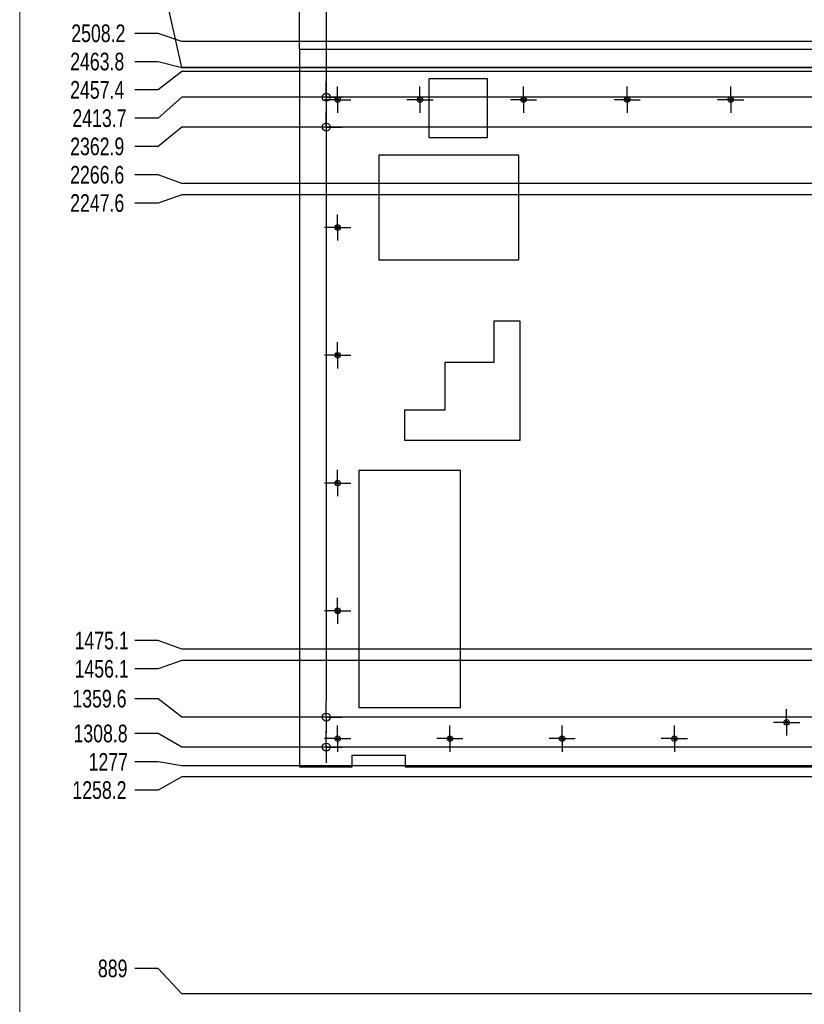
# Model space of a CAD drawing. Header units: millimetres. Extents: x 0 to 841, y 0 to 594.
# Tile 11 of 21: x 429 to 562, y 191 to 358. Entities that reach past the tile are written whole.
import ezdxf

# ---------------------------------------------------------------- set-up
doc = ezdxf.new("R2010")
doc.units = ezdxf.units.MM
doc.header["$PDSIZE"] = -1
doc.linetypes.add('CENTERX2', pattern=[20.32, 12.7, -2.54, 2.54, -2.54])
doc.layers.add('COTES', color=1, linetype='Continuous')
doc.layers.add('TRAIT-MIXTES', color=3, linetype='CENTERX2')
doc.layers.add('TRAIT-FORT', color=4, linetype='Continuous', lineweight=25)
doc.styles.add('SLDTEXTSTYLE0', font='TXT', dxfattribs={"width": 0.75})
doc.dimstyles.new('SLDDIMSTYLE3', dxfattribs={"dimtxt": 3, "dimasz": 2, "dimexe": 0, "dimexo": 0.0625, "dimgap": 0.75, "dimtad": 0, "dimtih": 1, "dimtoh": 1, "dimdec": 1, "dimlfac": 10, "dimrnd": 1e-09, "dimzin": 12, "dimdsep": 46, "dimtxsty": 'SLDTEXTSTYLE0', "dimsah": 1, "dimcen": 0.09, "dimadec": 0, "dimazin": 3, "dimtfac": 1, "dimtdec": 1, "dimtofl": 0, "dimtmove": 0, "dimatfit": 3, "dimfxl": 1, "dimfrac": 2, "dimtolj": 1, "dimtzin": 12, "dimarcsym": 0})

# ---------------------------------------------------------------- blocks, each defined once
blk = doc.blocks.new('_D_19')
at = {"layer": 'COTES', "color": 0, "lineweight": -2, "transparency": 16777216}
for p, q in [((452.08, 197.1), (448.08, 197.1)), ((456.08, 192.79), (452.08, 197.1)), ((731.12, 192.79), (456.08, 192.79))]:
    blk.add_line(p, q, dxfattribs=at)
at = {"layer": 'Defpoints', "color": 0, "transparency": 16777216}
for p in [(448.08, 197.1), (731.18, 192.79), (564.68, 103.89)]:
    blk.add_point(p, dxfattribs=at)
at = {"layer": 'COTES', "color": 0, "transparency": 16777216, "insert": (444.33, 197.1), "char_height": 3, "attachment_point": 5, "style": 'SLDTEXTSTYLE0'}
blk.add_mtext('\\A1;889', dxfattribs=at)
blk = doc.blocks.new('_D_20')
at = {"layer": 'COTES', "color": 0, "lineweight": -2, "transparency": 16777216}
for p, q in [((456.08, 229.72), (452.08, 227.43)), ((716.53, 229.72), (456.08, 229.72)), ((452.08, 227.43), (448.08, 227.43))]:
    blk.add_line(p, q, dxfattribs=at)
at = {"layer": 'Defpoints', "color": 0, "transparency": 16777216}
for p in [(716.59, 229.72), (448.08, 227.43), (564.68, 103.89)]:
    blk.add_point(p, dxfattribs=at)
at = {"layer": 'COTES', "color": 0, "transparency": 16777216, "insert": (442.08, 227.43), "char_height": 3, "attachment_point": 5, "style": 'SLDTEXTSTYLE0'}
blk.add_mtext('\\A1;1258.2', dxfattribs=at)
blk = doc.blocks.new('_D_21')
at = {"layer": 'COTES', "color": 0, "lineweight": -2, "transparency": 16777216}
for p, q in [((452.08, 232.24), (448.08, 232.24)), ((456.08, 231.59), (452.08, 232.24)), ((707.99, 231.59), (456.08, 231.59))]:
    blk.add_line(p, q, dxfattribs=at)
at = {"layer": 'Defpoints', "color": 0, "transparency": 16777216}
for p in [(448.08, 232.24), (708.05, 231.59), (564.68, 103.89)]:
    blk.add_point(p, dxfattribs=at)
at = {"layer": 'COTES', "color": 0, "transparency": 16777216, "insert": (443.58, 232.24), "char_height": 3, "attachment_point": 5, "style": 'SLDTEXTSTYLE0'}
blk.add_mtext('\\A1;1277', dxfattribs=at)
blk = doc.blocks.new('_D_22')
at = {"layer": 'COTES', "color": 0, "lineweight": -2, "transparency": 16777216}
for p, q in [((452.08, 237.05), (448.08, 237.05)), ((456.08, 234.77), (452.08, 237.05)), ((822.55, 234.77), (456.08, 234.77))]:
    blk.add_line(p, q, dxfattribs=at)
at = {"layer": 'Defpoints', "color": 0, "transparency": 16777216}
for p in [(448.08, 237.05), (822.61, 234.77), (564.68, 103.89)]:
    blk.add_point(p, dxfattribs=at)
at = {"layer": 'COTES', "color": 0, "transparency": 16777216, "insert": (442.27, 237.05), "char_height": 3, "attachment_point": 5, "style": 'SLDTEXTSTYLE0'}
blk.add_mtext('\\A1;1308.8', dxfattribs=at)
blk = doc.blocks.new('_D_23')
at = {"layer": 'COTES', "color": 0, "lineweight": -2, "transparency": 16777216}
for p, q in [((452.08, 242.97), (448.08, 242.97)), ((456.08, 239.85), (452.08, 242.97)), ((822.55, 239.85), (456.08, 239.85))]:
    blk.add_line(p, q, dxfattribs=at)
at = {"layer": 'Defpoints', "color": 0, "transparency": 16777216}
for p in [(448.08, 242.97), (822.61, 239.85), (564.68, 103.89)]:
    blk.add_point(p, dxfattribs=at)
at = {"layer": 'COTES', "color": 0, "transparency": 16777216, "insert": (442.08, 242.97), "char_height": 3, "attachment_point": 5, "style": 'SLDTEXTSTYLE0'}
blk.add_mtext('\\A1;1359.6', dxfattribs=at)
blk = doc.blocks.new('_D_24')
at = {"layer": 'COTES', "color": 0, "lineweight": -2, "transparency": 16777216}
for p, q in [((456.08, 249.5), (452.08, 248.05)), ((592.42, 249.5), (456.08, 249.5)), ((452.08, 248.05), (448.08, 248.05))]:
    blk.add_line(p, q, dxfattribs=at)
at = {"layer": 'Defpoints', "color": 0, "transparency": 16777216}
for p in [(592.48, 249.5), (448.08, 248.05), (564.68, 103.89)]:
    blk.add_point(p, dxfattribs=at)
at = {"layer": 'COTES', "color": 0, "transparency": 16777216, "insert": (442.45, 248.05), "char_height": 3, "attachment_point": 5, "style": 'SLDTEXTSTYLE0'}
blk.add_mtext('\\A1;1456.1', dxfattribs=at)
blk = doc.blocks.new('_D_25')
at = {"layer": 'COTES', "color": 0, "lineweight": -2, "transparency": 16777216}
for p, q in [((452.08, 252.86), (448.08, 252.86)), ((456.08, 251.4), (452.08, 252.86)), ((595.6, 251.4), (456.08, 251.4))]:
    blk.add_line(p, q, dxfattribs=at)
at = {"layer": 'Defpoints', "color": 0, "transparency": 16777216}
for p in [(448.08, 252.86), (595.66, 251.4), (564.68, 103.89)]:
    blk.add_point(p, dxfattribs=at)
at = {"layer": 'COTES', "color": 0, "transparency": 16777216, "insert": (442.45, 252.86), "char_height": 3, "attachment_point": 5, "style": 'SLDTEXTSTYLE0'}
blk.add_mtext('\\A1;1475.1', dxfattribs=at)
blk = doc.blocks.new('_D_26')
at = {"layer": 'COTES', "color": 0, "lineweight": -2, "transparency": 16777216}
for p, q in [((456.08, 328.65), (452.08, 327.25)), ((704.82, 328.65), (456.08, 328.65)), ((452.08, 327.25), (448.08, 327.25))]:
    blk.add_line(p, q, dxfattribs=at)
at = {"layer": 'Defpoints', "color": 0, "transparency": 16777216}
for p in [(704.88, 328.65), (448.08, 327.25), (564.68, 103.89)]:
    blk.add_point(p, dxfattribs=at)
at = {"layer": 'COTES', "color": 0, "transparency": 16777216, "insert": (441.7, 327.25), "char_height": 3, "attachment_point": 5, "style": 'SLDTEXTSTYLE0'}
blk.add_mtext('\\A1;2247.6', dxfattribs=at)
blk = doc.blocks.new('_D_27')
at = {"layer": 'COTES', "color": 0, "lineweight": -2, "transparency": 16777216}
for p, q in [((452.08, 332.06), (448.08, 332.06)), ((456.08, 330.56), (452.08, 332.06)), ((707.99, 330.56), (456.08, 330.56))]:
    blk.add_line(p, q, dxfattribs=at)
at = {"layer": 'Defpoints', "color": 0, "transparency": 16777216}
for p in [(448.08, 332.06), (708.05, 330.56), (564.68, 103.89)]:
    blk.add_point(p, dxfattribs=at)
at = {"layer": 'COTES', "color": 0, "transparency": 16777216, "insert": (441.7, 332.06), "char_height": 3, "attachment_point": 5, "style": 'SLDTEXTSTYLE0'}
blk.add_mtext('\\A1;2266.6', dxfattribs=at)
blk = doc.blocks.new('_D_28')
at = {"layer": 'COTES', "color": 0, "lineweight": -2, "transparency": 16777216}
for p, q in [((456.08, 340.18), (452.08, 336.87)), ((822.55, 340.18), (456.08, 340.18)), ((452.08, 336.87), (448.08, 336.87))]:
    blk.add_line(p, q, dxfattribs=at)
at = {"layer": 'Defpoints', "color": 0, "transparency": 16777216}
for p in [(822.61, 340.18), (448.08, 336.87), (564.68, 103.89)]:
    blk.add_point(p, dxfattribs=at)
at = {"layer": 'COTES', "color": 0, "transparency": 16777216, "insert": (441.7, 336.87), "char_height": 3, "attachment_point": 5, "style": 'SLDTEXTSTYLE0'}
blk.add_mtext('\\A1;2362.9', dxfattribs=at)
blk = doc.blocks.new('_D_29')
at = {"layer": 'COTES', "color": 0, "lineweight": -2, "transparency": 16777216}
for p, q in [((456.08, 345.26), (452.08, 341.68)), ((822.55, 345.26), (456.08, 345.26)), ((452.08, 341.68), (448.08, 341.68))]:
    blk.add_line(p, q, dxfattribs=at)
at = {"layer": 'Defpoints', "color": 0, "transparency": 16777216}
for p in [(822.61, 345.26), (448.08, 341.68), (564.68, 103.89)]:
    blk.add_point(p, dxfattribs=at)
at = {"layer": 'COTES', "color": 0, "transparency": 16777216, "insert": (442.08, 341.68), "char_height": 3, "attachment_point": 5, "style": 'SLDTEXTSTYLE0'}
blk.add_mtext('\\A1;2413.7', dxfattribs=at)
blk = doc.blocks.new('_D_30')
at = {"layer": 'COTES', "color": 0, "lineweight": -2, "transparency": 16777216}
for p, q in [((456.08, 349.64), (452.08, 346.49)), ((588.81, 349.64), (456.08, 349.64)), ((452.08, 346.49), (448.08, 346.49))]:
    blk.add_line(p, q, dxfattribs=at)
at = {"layer": 'Defpoints', "color": 0, "transparency": 16777216}
for p in [(588.87, 349.64), (448.08, 346.49), (564.68, 103.89)]:
    blk.add_point(p, dxfattribs=at)
at = {"layer": 'COTES', "color": 0, "transparency": 16777216, "insert": (441.7, 346.49), "char_height": 3, "attachment_point": 5, "style": 'SLDTEXTSTYLE0'}
blk.add_mtext('\\A1;2457.4', dxfattribs=at)
blk = doc.blocks.new('_D_31')
at = {"layer": 'COTES', "color": 0, "lineweight": -2, "transparency": 16777216}
for p, q in [((452.08, 351.3), (448.08, 351.3)), ((456.08, 350.28), (452.08, 351.3)), ((578.82, 350.28), (456.08, 350.28))]:
    blk.add_line(p, q, dxfattribs=at)
at = {"layer": 'Defpoints', "color": 0, "transparency": 16777216}
for p in [(448.08, 351.3), (578.88, 350.28), (564.68, 103.89)]:
    blk.add_point(p, dxfattribs=at)
at = {"layer": 'COTES', "color": 0, "transparency": 16777216, "insert": (441.7, 351.3), "char_height": 3, "attachment_point": 5, "style": 'SLDTEXTSTYLE0'}
blk.add_mtext('\\A1;2463.8', dxfattribs=at)
blk = doc.blocks.new('_D_32')
at = {"layer": 'COTES', "color": 0, "lineweight": -2, "transparency": 16777216}
for p, q in [((452.08, 356.11), (448.08, 356.11)), ((456.08, 354.72), (452.08, 356.11)), ((588.81, 354.72), (456.08, 354.72))]:
    blk.add_line(p, q, dxfattribs=at)
at = {"layer": 'Defpoints', "color": 0, "transparency": 16777216}
for p in [(448.08, 356.11), (588.87, 354.72), (564.68, 103.89)]:
    blk.add_point(p, dxfattribs=at)
at = {"layer": 'COTES', "color": 0, "transparency": 16777216, "insert": (441.89, 356.11), "char_height": 3, "attachment_point": 5, "style": 'SLDTEXTSTYLE0'}
blk.add_mtext('\\A1;2508.2', dxfattribs=at)
blk = doc.blocks.new('_D_33')
at = {"layer": 'COTES', "color": 0, "lineweight": -2, "transparency": 16777216}
for p, q in [((452.08, 368.16), (448.08, 368.16)), ((456.08, 350.32), (452.08, 368.16)), ((716.53, 350.32), (456.08, 350.32))]:
    blk.add_line(p, q, dxfattribs=at)
at = {"layer": 'Defpoints', "color": 0, "transparency": 16777216}
for p in [(448.08, 368.16), (716.6, 350.32), (564.68, 103.89)]:
    blk.add_point(p, dxfattribs=at)
at = {"layer": 'COTES', "color": 0, "transparency": 16777216, "insert": (441.7, 368.16), "char_height": 3, "attachment_point": 5, "style": 'SLDTEXTSTYLE0'}
blk.add_mtext('\\A1;2464.2', dxfattribs=at)
blk = doc.blocks.new('_D_34')
at = {"layer": 'COTES', "color": 0, "lineweight": -2, "transparency": 16777216}
blk.add_line((712.24, 402.06), (448.08, 402.06), dxfattribs=at)
at = {"layer": 'Defpoints', "color": 0, "transparency": 16777216}
for p in [(448.08, 402.06), (712.3, 402.06), (564.68, 103.89)]:
    blk.add_point(p, dxfattribs=at)
at = {"layer": 'COTES', "color": 0, "transparency": 16777216, "insert": (442.08, 402.06), "char_height": 3, "attachment_point": 5, "style": 'SLDTEXTSTYLE0'}
blk.add_mtext('\\A1;2981.7', dxfattribs=at)
blk = doc.blocks.new('_D_35')
at = {"layer": 'COTES', "color": 0, "lineweight": -2, "transparency": 16777216}
blk.add_line((712.24, 407.14), (448.08, 407.14), dxfattribs=at)
at = {"layer": 'Defpoints', "color": 0, "transparency": 16777216}
for p in [(448.08, 407.14), (712.3, 407.14), (564.68, 103.89)]:
    blk.add_point(p, dxfattribs=at)
at = {"layer": 'COTES', "color": 0, "transparency": 16777216, "insert": (441.89, 407.14), "char_height": 3, "attachment_point": 5, "style": 'SLDTEXTSTYLE0'}
blk.add_mtext('\\A1;3032.5', dxfattribs=at)
blk = doc.blocks.new('_D_36')
at = {"layer": 'COTES', "color": 0, "lineweight": -2, "transparency": 16777216}
blk.add_line((693.65, 463.47), (448.08, 463.47), dxfattribs=at)
at = {"layer": 'Defpoints', "color": 0, "transparency": 16777216}
for p in [(448.08, 463.47), (693.71, 463.47), (564.68, 103.89)]:
    blk.add_point(p, dxfattribs=at)
at = {"layer": 'COTES', "color": 0, "transparency": 16777216, "insert": (441.7, 463.47), "char_height": 3, "attachment_point": 5, "style": 'SLDTEXTSTYLE0'}
blk.add_mtext('\\A1;3595.8', dxfattribs=at)
blk = doc.blocks.new('_D_37')
at = {"layer": 'COTES', "color": 0, "lineweight": -2, "transparency": 16777216}
blk.add_line((588.62, 469.39), (448.08, 469.39), dxfattribs=at)
at = {"layer": 'Defpoints', "color": 0, "transparency": 16777216}
for p in [(448.08, 469.39), (588.68, 469.39), (564.68, 103.89)]:
    blk.add_point(p, dxfattribs=at)
at = {"layer": 'COTES', "color": 0, "transparency": 16777216, "insert": (443.2, 469.39), "char_height": 3, "attachment_point": 5, "style": 'SLDTEXTSTYLE0'}
blk.add_mtext('\\A1;3655', dxfattribs=at)
blk = doc.blocks.new('_D_51')
at = {"layer": 'COTES', "color": 0, "lineweight": -2, "transparency": 16777216}
for p, q in [((480.77, 490.29), (480.77, 494.29)), ((480.66, 486.29), (480.77, 490.29)), ((480.66, 242.59), (480.66, 486.29))]:
    blk.add_line(p, q, dxfattribs=at)
at = {"layer": 'Defpoints', "color": 0, "transparency": 16777216}
for p in [(480.77, 494.29), (480.66, 242.53), (564.68, 103.89)]:
    blk.add_point(p, dxfattribs=at)
at = {"layer": 'COTES', "color": 0, "transparency": 16777216, "insert": (480.77, 499.35), "char_height": 3, "attachment_point": 5, "rotation": 90, "style": 'SLDTEXTSTYLE0'}
blk.add_mtext('\\A1;840.2', dxfattribs=at)
blk = doc.blocks.new('_D_52')
at = {"layer": 'COTES', "color": 0, "lineweight": -2, "transparency": 16777216}
for p, q in [((475.96, 490.29), (475.96, 494.29)), ((476.08, 486.29), (475.96, 490.29)), ((476.08, 353.46), (476.08, 486.29))]:
    blk.add_line(p, q, dxfattribs=at)
at = {"layer": 'Defpoints', "color": 0, "transparency": 16777216}
for p in [(475.96, 494.29), (476.08, 353.39), (564.68, 103.89)]:
    blk.add_point(p, dxfattribs=at)
at = {"layer": 'COTES', "color": 0, "transparency": 16777216, "insert": (475.96, 498.04), "char_height": 3, "attachment_point": 5, "rotation": 90, "style": 'SLDTEXTSTYLE0'}
blk.add_mtext('\\A1;886', dxfattribs=at)
blk = doc.blocks.new('SW_CENTERMARKSYMBOL_100')
at = {"layer": 'TRAIT-MIXTES', "color": 0}
for p, q in [((0, 2), (0, 2.675)), ((0, 0), (0, 2)), ((-2, 0), (-2.675, 0)), ((0, 0), (-2, 0)), ((0, 0), (0, -2)), ((0, 0), (2, 0)), ((2, 0), (2.675, 0)), ((0, -2), (0, -2.675))]:
    blk.add_line(p, q, dxfattribs=at)
blk = doc.blocks.new('SW_CENTERMARKSYMBOL_101')
at = {"layer": 'TRAIT-MIXTES', "color": 0}
for p, q in [((0, 2), (0, 2.675)), ((0, 0), (0, 2)), ((-2, 0), (-2.675, 0)), ((0, 0), (-2, 0)), ((0, 0), (0, -2)), ((0, 0), (2, 0)), ((2, 0), (2.675, 0)), ((0, -2), (0, -2.675))]:
    blk.add_line(p, q, dxfattribs=at)
blk = doc.blocks.new('SW_CENTERMARKSYMBOL_102')
at = {"layer": 'TRAIT-MIXTES', "color": 0}
for p, q in [((0, 2), (0, 2.675)), ((0, 0), (0, 2)), ((-2, 0), (-2.675, 0)), ((0, 0), (-2, 0)), ((0, 0), (0, -2)), ((0, 0), (2, 0)), ((2, 0), (2.675, 0)), ((0, -2), (0, -2.675))]:
    blk.add_line(p, q, dxfattribs=at)
blk = doc.blocks.new('SW_CENTERMARKSYMBOL_103')
at = {"layer": 'TRAIT-MIXTES', "color": 0}
for p, q in [((0, 2), (0, 2.675)), ((0, 0), (0, 2)), ((-2, 0), (-2.675, 0)), ((0, 0), (-2, 0)), ((0, 0), (0, -2)), ((0, 0), (2, 0)), ((2, 0), (2.675, 0)), ((0, -2), (0, -2.675))]:
    blk.add_line(p, q, dxfattribs=at)
blk = doc.blocks.new('SW_CENTERMARKSYMBOL_108')
at = {"layer": 'TRAIT-MIXTES', "color": 0}
for p, q in [((0, 2), (0, 2.225)), ((0, 0), (0, 2)), ((-2, 0), (-2.225, 0)), ((0, 0), (-2, 0)), ((0, 0), (0, -2)), ((0, 0), (2, 0)), ((2, 0), (2.225, 0)), ((0, -2), (0, -2.225))]:
    blk.add_line(p, q, dxfattribs=at)
blk = doc.blocks.new('SW_CENTERMARKSYMBOL_109')
at = {"layer": 'TRAIT-MIXTES', "color": 0}
for p, q in [((0, 2), (0, 2.225)), ((0, 0), (0, 2)), ((-2, 0), (-2.225, 0)), ((0, 0), (-2, 0)), ((0, 0), (0, -2)), ((0, 0), (2, 0)), ((2, 0), (2.225, 0)), ((0, -2), (0, -2.225))]:
    blk.add_line(p, q, dxfattribs=at)
blk = doc.blocks.new('SW_CENTERMARKSYMBOL_110')
at = {"layer": 'TRAIT-MIXTES', "color": 0}
for p, q in [((0, 2), (0, 2.225)), ((0, 0), (0, 2)), ((-2, 0), (-2.225, 0)), ((0, 0), (-2, 0)), ((0, 0), (0, -2)), ((0, 0), (2, 0)), ((2, 0), (2.225, 0)), ((0, -2), (0, -2.225))]:
    blk.add_line(p, q, dxfattribs=at)
blk = doc.blocks.new('SW_CENTERMARKSYMBOL_111')
at = {"layer": 'TRAIT-MIXTES', "color": 0}
for p, q in [((0, 2), (0, 2.225)), ((0, 0), (0, 2)), ((-2, 0), (-2.225, 0)), ((0, 0), (-2, 0)), ((0, 0), (0, -2)), ((0, 0), (2, 0)), ((2, 0), (2.225, 0)), ((0, -2), (0, -2.225))]:
    blk.add_line(p, q, dxfattribs=at)
blk = doc.blocks.new('SW_CENTERMARKSYMBOL_112')
at = {"layer": 'TRAIT-MIXTES', "color": 0}
for p, q in [((0, 2), (0, 2.225)), ((0, 0), (0, 2)), ((-2, 0), (-2.225, 0)), ((0, 0), (-2, 0)), ((0, 0), (0, -2)), ((0, 0), (2, 0)), ((2, 0), (2.225, 0)), ((0, -2), (0, -2.225))]:
    blk.add_line(p, q, dxfattribs=at)
blk = doc.blocks.new('SW_CENTERMARKSYMBOL_114')
at = {"layer": 'TRAIT-MIXTES', "color": 0}
for p, q in [((0, 2), (0, 2.225)), ((0, 0), (0, 2)), ((-2, 0), (-2.225, 0)), ((0, 0), (-2, 0)), ((0, 0), (0, -2)), ((0, 0), (2, 0)), ((2, 0), (2.225, 0)), ((0, -2), (0, -2.225))]:
    blk.add_line(p, q, dxfattribs=at)
blk = doc.blocks.new('SW_CENTERMARKSYMBOL_115')
at = {"layer": 'TRAIT-MIXTES', "color": 0}
for p, q in [((0, 2), (0, 2.225)), ((0, 0), (0, 2)), ((-2, 0), (-2.225, 0)), ((0, 0), (-2, 0)), ((0, 0), (0, -2)), ((0, 0), (2, 0)), ((2, 0), (2.225, 0)), ((0, -2), (0, -2.225))]:
    blk.add_line(p, q, dxfattribs=at)
blk = doc.blocks.new('SW_CENTERMARKSYMBOL_116')
at = {"layer": 'TRAIT-MIXTES', "color": 0}
for p, q in [((0, 2), (0, 2.225)), ((0, 0), (0, 2)), ((-2, 0), (-2.225, 0)), ((0, 0), (-2, 0)), ((0, 0), (0, -2)), ((0, 0), (2, 0)), ((2, 0), (2.225, 0)), ((0, -2), (0, -2.225))]:
    blk.add_line(p, q, dxfattribs=at)
blk = doc.blocks.new('SW_CENTERMARKSYMBOL_117')
at = {"layer": 'TRAIT-MIXTES', "color": 0}
for p, q in [((0, 2), (0, 2.225)), ((0, 0), (0, 2)), ((-2, 0), (-2.225, 0)), ((0, 0), (-2, 0)), ((0, 0), (0, -2)), ((0, 0), (2, 0)), ((2, 0), (2.225, 0)), ((0, -2), (0, -2.225))]:
    blk.add_line(p, q, dxfattribs=at)
blk = doc.blocks.new('SW_CENTERMARKSYMBOL_118')
at = {"layer": 'TRAIT-MIXTES', "color": 0}
for p, q in [((0, 2), (0, 2.225)), ((0, 0), (0, 2)), ((-2, 0), (-2.225, 0)), ((0, 0), (-2, 0)), ((0, 0), (0, -2)), ((0, 0), (2, 0)), ((2, 0), (2.225, 0)), ((0, -2), (0, -2.225))]:
    blk.add_line(p, q, dxfattribs=at)
blk = doc.blocks.new('SW_CENTERMARKSYMBOL_119')
at = {"layer": 'TRAIT-MIXTES', "color": 0}
for p, q in [((0, 2), (0, 2.225)), ((0, 0), (0, 2)), ((-2, 0), (-2.225, 0)), ((0, 0), (-2, 0)), ((0, 0), (0, -2)), ((0, 0), (2, 0)), ((2, 0), (2.225, 0)), ((0, -2), (0, -2.225))]:
    blk.add_line(p, q, dxfattribs=at)
blk = doc.blocks.new('SW_CENTERMARKSYMBOL_120')
at = {"layer": 'TRAIT-MIXTES', "color": 0}
for p, q in [((0, 2), (0, 2.225)), ((0, 0), (0, 2)), ((-2, 0), (-2.225, 0)), ((0, 0), (-2, 0)), ((0, 0), (0, -2)), ((0, 0), (2, 0)), ((2, 0), (2.225, 0)), ((0, -2), (0, -2.225))]:
    blk.add_line(p, q, dxfattribs=at)
blk = doc.blocks.new('SW_CENTERMARKSYMBOL_121')
at = {"layer": 'TRAIT-MIXTES', "color": 0}
for p, q in [((0, 2), (0, 2.225)), ((0, 0), (0, 2)), ((-2, 0), (-2.225, 0)), ((0, 0), (-2, 0)), ((0, 0), (0, -2)), ((0, 0), (2, 0)), ((2, 0), (2.225, 0)), ((0, -2), (0, -2.225))]:
    blk.add_line(p, q, dxfattribs=at)
blk = doc.blocks.new('SW_CENTERMARKSYMBOL_124')
at = {"layer": 'TRAIT-MIXTES', "color": 0}
for p, q in [((0, 2), (0, 2.225)), ((0, 0), (0, 2)), ((-2, 0), (-2.225, 0)), ((0, 0), (-2, 0)), ((0, 0), (0, -2)), ((0, 0), (2, 0)), ((2, 0), (2.225, 0)), ((0, -2), (0, -2.225))]:
    blk.add_line(p, q, dxfattribs=at)

msp = doc.modelspace()

# ---------------------------------------------------------------- linework, layer by layer
at = {"lineweight": 18}
msp.add_line((428.51662, 588.9666), (428.51662, 8.24844), dxfattribs=at)
at = {"layer": 'TRAIT-FORT', "lineweight": 25}
for p, q in [((588.62926, 353.39344), (476.07926, 353.39344)), ((476.07926, 353.39344), (476.07926, 231.39344)), ((508.07926, 348.39344), (498.07926, 348.39344)), ((498.07926, 348.39344), (498.07926, 338.39344)), ((508.07926, 338.39344), (508.07926, 348.39344)), ((498.07926, 338.39344), (508.07926, 338.39344)), ((513.41177, 335.414), (489.56117, 335.414)), ((489.56117, 335.414), (489.56117, 317.634)), ((513.41177, 317.634), (513.41177, 335.414)), ((489.56117, 317.634), (513.41177, 317.634)), ((509.16743, 307.16158), (509.16743, 300.17658)), ((513.61243, 307.16158), (509.16743, 307.16158)), ((513.61243, 286.94318), (513.61243, 307.16158)), ((500.83623, 300.17658), (500.83623, 292.02318)), ((509.16743, 300.17658), (500.83623, 300.17658)), ((500.83623, 292.02318), (493.92743, 292.02318)), ((493.92743, 292.02318), (493.92743, 286.94318)), ((493.92743, 286.94318), (513.61243, 286.94318)), ((486.17926, 281.76158), (486.17926, 241.49344)), ((503.45243, 281.76158), (486.17926, 281.76158)), ((503.45243, 241.49344), (503.45243, 281.76158)), ((486.17926, 241.49344), (503.45243, 241.49344)), ((485.07926, 233.39344), (494.07926, 233.39344)), ((485.07926, 231.39344), (485.07926, 233.39344)), ((494.07926, 233.39344), (494.07926, 231.39344)), ((476.07926, 231.39344), (485.07926, 231.39344)), ((494.07926, 231.39344), (564.62926, 231.39344))]:
    msp.add_line(p, q, dxfattribs=at)
for centre, radius in [((480.65593, 345.26158), 0.675), ((482.57926, 344.8388), 0.47), ((482.57926, 344.8388), 0.225), ((496.57926, 344.8388), 0.47), ((496.57926, 344.8388), 0.225), ((514.19391, 344.8388), 0.47), ((514.19391, 344.8388), 0.225), ((531.80856, 344.8388), 0.47), ((531.80856, 344.8388), 0.225), ((549.42321, 344.8388), 0.47), ((549.42321, 344.8388), 0.225), ((480.65593, 340.18158), 0.675), ((482.57926, 323.10973), 0.47), ((482.57926, 323.10973), 0.225), ((482.57926, 301.38065), 0.47), ((482.57926, 301.38065), 0.225), ((482.57926, 279.65158), 0.47), ((482.57926, 279.65158), 0.225), ((482.57926, 257.92251), 0.47), ((482.57926, 257.92251), 0.225), ((480.65593, 239.85158), 0.675), ((558.93551, 238.96015), 0.47), ((558.93551, 238.96015), 0.225), ((482.57926, 236.19344), 0.47), ((482.57926, 236.19344), 0.225), ((501.66832, 236.19344), 0.47), ((501.66832, 236.19344), 0.225), ((520.75738, 236.19344), 0.47), ((520.75738, 236.19344), 0.225), ((539.84644, 236.19344), 0.47), ((539.84644, 236.19344), 0.225), ((480.65593, 234.77158), 0.675)]:
    msp.add_circle(centre, radius, dxfattribs=at)

# ---------------------------------------------------------------- block references
at = {"layer": 'TRAIT-MIXTES'}
for name, p in [('SW_CENTERMARKSYMBOL_102', (480.65593, 345.26158)), ('SW_CENTERMARKSYMBOL_108', (482.57926, 344.8388)), ('SW_CENTERMARKSYMBOL_109', (496.57926, 344.8388)), ('SW_CENTERMARKSYMBOL_110', (514.19391, 344.8388)), ('SW_CENTERMARKSYMBOL_111', (531.80856, 344.8388)), ('SW_CENTERMARKSYMBOL_112', (549.42321, 344.8388)), ('SW_CENTERMARKSYMBOL_103', (480.65593, 340.18158)), ('SW_CENTERMARKSYMBOL_114', (482.57926, 323.10973)), ('SW_CENTERMARKSYMBOL_115', (482.57926, 301.38065)), ('SW_CENTERMARKSYMBOL_116', (482.57926, 279.65158)), ('SW_CENTERMARKSYMBOL_117', (482.57926, 257.92251)), ('SW_CENTERMARKSYMBOL_101', (480.65593, 239.85158)), ('SW_CENTERMARKSYMBOL_124', (558.93551, 238.96015)), ('SW_CENTERMARKSYMBOL_118', (482.57926, 236.19344)), ('SW_CENTERMARKSYMBOL_119', (501.66832, 236.19344)), ('SW_CENTERMARKSYMBOL_120', (520.75738, 236.19344)), ('SW_CENTERMARKSYMBOL_121', (539.84644, 236.19344)), ('SW_CENTERMARKSYMBOL_100', (480.65593, 234.77158))]:
    msp.add_blockref(name, p, dxfattribs=at)

# ---------------------------------------------------------------- dimensions: what is measured, and where the dimension line sits
at = {"layer": 'COTES'}
for feature_location, offset, dtype, picture, middle in [((480.65593, 242.52658), (0.11673, 251.75946), 1, '_D_51', (480.77266, 499.34854)), ((476.07926, 353.39344), (-0.11673, 140.8926), 1, '_D_52', (475.96253, 498.03604)), ((588.67926, 469.39344), (-140.6, 0), 0, '_D_37', (443.20426, 469.39344)), ((693.71314, 463.4716), (-245.63388, 0), 0, '_D_36', (441.70426, 463.4716)), ((712.29832, 407.14202), (-264.21906, 0), 0, '_D_35', (441.89176, 407.14202)), ((712.29832, 402.06202), (-264.21906, 0), 0, '_D_34', (442.07926, 402.06202)), ((716.59558, 350.31662), (-268.51632, 17.84391), 0, '_D_33', (441.70426, 368.16053)), ((588.86956, 354.71642), (-140.7903, 1.39737), 0, '_D_32', (441.89176, 356.11379)), ((578.88243, 350.27808), (-130.80317, 1.02558), 0, '_D_31', (441.70426, 351.30367)), ((588.86956, 349.63642), (-140.7903, -3.14288), 0, '_D_30', (441.70426, 346.49354)), ((822.61386, 345.26069), (-374.5346, -3.57728), 0, '_D_29', (442.07926, 341.68342)), ((822.61386, 340.18069), (-374.5346, -3.3074), 0, '_D_28', (441.70426, 336.87329)), ((708.05426, 330.55542), (-259.975, 1.50775), 0, '_D_27', (441.70426, 332.06317)), ((704.87926, 328.65042), (-256.8, -1.39737), 0, '_D_26', (441.70426, 327.25304)), ((595.65926, 251.40394), (-147.58, 1.45256), 0, '_D_25', (442.45426, 252.8565)), ((592.48426, 249.49894), (-144.405, -1.45256), 0, '_D_24', (442.45426, 248.04637)), ((822.61386, 239.85069), (-374.5346, 3.11505), 0, '_D_23', (442.07926, 242.96574)), ((822.61386, 234.77069), (-374.5346, 2.28349), 0, '_D_22', (442.26676, 237.05418)), ((708.05426, 231.59194), (-259.975, 0.65212), 0, '_D_21', (443.57926, 232.24406)), ((716.59294, 229.71742), (-268.51368, -2.28349), 0, '_D_20', (442.07926, 227.43393)), ((731.18096, 192.79344), (-283.1017, 4.30713), 0, '_D_19', (444.32926, 197.10057))]:
    dim = msp.add_ordinate_dim(feature_location=feature_location, offset=offset, dtype=dtype, origin=(564.67926, 103.89344), dimstyle='SLDDIMSTYLE3', dxfattribs=at)
    dim.commit()
    dim.dimension.update_dxf_attribs({"geometry": picture, "text_midpoint": middle})

doc.saveas('drawing.dxf')
